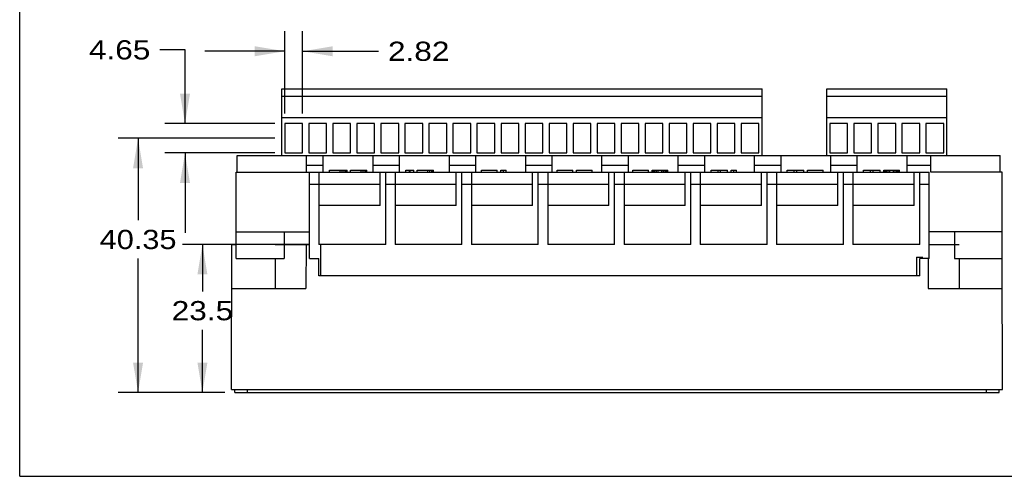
# Model space of a CAD drawing. Extents: x 0 to 11, y 0 to 8.5.
# Tile 1 of 3: x 0 to 6.1, y 0 to 2.9. Entities that reach past the tile are written whole.
import ezdxf
from ezdxf.enums import TextEntityAlignment as Align

# ---------------------------------------------------------------- set-up
doc = ezdxf.new("R2010")
doc.units = 0
doc.header["$LTSCALE"] = 0.605
doc.header["$MEASUREMENT"] = 0
doc.layers.get('0').update_dxf_attribs({"linetype": 'CONTINUOUS'})
doc.dimstyles.get("Standard").update_dxf_attribs({"dimtxt": 0.18, "dimasz": 0.18, "dimexe": 0.18, "dimexo": 0.0625, "dimgap": 0.09, "dimtad": 0, "dimtih": 1, "dimtoh": 1, "dimdec": 4, "dimzin": 0, "dimtxsty": 'STANDARD', "dimcen": 0.09, "dimazin": 3, "dimtfac": 1, "dimtdec": 4, "dimtofl": 0, "dimtmove": 0, "dimatfit": 3, "dimtolj": 1, "dimtzin": 0})

# ---------------------------------------------------------------- blocks, each defined once
blk = doc.blocks.new('*D10')
at = {"color": 2, "linetype": 'BYBLOCK'}
for p, q in [((1.593, 2.1121), (0.6142, 2.1121)), ((0.7392, 2.1121), (0.7392, 1.6)), ((0.7392, 0.5235), (0.7392, 1.36)), ((1.2816, 0.5235), (0.6142, 0.5235))]:
    blk.add_line(p, q, dxfattribs=at)
for points in [[(0.7079, 1.9246), (0.7704, 1.9246), (0.7392, 2.1121)], [(0.7704, 0.711), (0.7079, 0.711), (0.7392, 0.5235)]]:
    blk.add_solid(points, dxfattribs=at)
at = {"color": 2, "linetype": 'BYBLOCK', "width": 1.043478}
blk.add_text('40.35', height=0.12, dxfattribs=at).set_placement((0.4992, 1.42), (0.9792, 1.42), align=Align.FIT)
blk = doc.blocks.new('*D11')
at = {"color": 2, "linetype": 'BYBLOCK'}
for p, q in [((1.0323, 2.6648), (0.876, 2.6648)), ((1.0323, 2.2036), (1.0323, 2.6648)), ((1.593, 2.2036), (0.9073, 2.2036)), ((1.593, 2.0206), (0.9073, 2.0206)), ((1.0323, 2.0206), (1.0323, 1.5206))]:
    blk.add_line(p, q, dxfattribs=at)
for points in [[(1.0635, 2.3911), (1.001, 2.3911), (1.0323, 2.2036)], [(1.001, 1.8331), (1.0635, 1.8331), (1.0323, 2.0206)]]:
    blk.add_solid(points, dxfattribs=at)
at = {"color": 2, "linetype": 'BYBLOCK', "width": 1.066667}
blk.add_text('4.65', height=0.12, dxfattribs=at).set_placement((0.432, 2.6048), (0.816, 2.6048), align=Align.FIT)
blk = doc.blocks.new('*D12')
at = {"color": 2, "linetype": 'BYBLOCK'}
for p, q in [((1.8057, 1.4487), (1.0159, 1.4487)), ((1.1409, 1.4487), (1.1409, 1.1551)), ((1.1409, 0.5235), (1.1409, 0.9151)), ((1.2816, 0.5235), (1.0159, 0.5235))]:
    blk.add_line(p, q, dxfattribs=at)
for points in [[(1.1097, 1.2612), (1.1722, 1.2612), (1.1409, 1.4487)], [(1.1722, 0.711), (1.1097, 0.711), (1.1409, 0.5235)]]:
    blk.add_solid(points, dxfattribs=at)
at = {"color": 2, "linetype": 'BYBLOCK', "width": 1.066667}
blk.add_text('23.5', height=0.12, dxfattribs=at).set_placement((0.9489, 0.9751), (1.3329, 0.9751), align=Align.FIT)
blk = doc.blocks.new('*D13')
at = {"color": 2, "linetype": 'BYBLOCK'}
for p, q in [((1.6555, 2.2661), (1.6555, 2.7809)), ((1.7665, 2.2661), (1.7665, 2.7809)), ((1.6555, 2.6559), (1.1555, 2.6559)), ((1.7665, 2.6559), (2.2395, 2.6559))]:
    blk.add_line(p, q, dxfattribs=at)
for points in [[(1.468, 2.6872), (1.468, 2.6247), (1.6555, 2.6559)], [(1.954, 2.6247), (1.954, 2.6872), (1.7665, 2.6559)]]:
    blk.add_solid(points, dxfattribs=at)
at = {"color": 2, "linetype": 'BYBLOCK', "width": 1.066667}
blk.add_text('2.82', height=0.12, dxfattribs=at).set_placement((2.2995, 2.5959), (2.6835, 2.5959), align=Align.FIT)

msp = doc.modelspace()

# ---------------------------------------------------------------- linework, layer by layer
for p, q in [((0, 0), (0, 8.5)), ((1.63601, 2.00379), (1.63601, 2.42155)), ((1.63601, 2.42155), (4.63601, 2.42155)), ((4.63601, 2.00379), (4.63601, 2.42155)), ((5.03955, 2.42155), (5.78955, 2.42155)), ((5.03955, 2.00379), (5.03955, 2.42155)), ((5.78955, 2.00379), (5.78955, 2.42155)), ((1.63601, 2.37555), (4.63601, 2.37555)), ((5.03955, 2.37555), (5.78955, 2.37555)), ((4.63601, 2.23955), (1.63601, 2.23955)), ((5.78955, 2.23955), (5.03955, 2.23955)), ((1.65551, 2.20355), (1.65551, 2.02055)), ((1.76651, 2.20355), (1.65551, 2.20355)), ((1.76651, 2.02055), (1.76651, 2.20355)), ((1.80551, 2.20355), (1.80551, 2.02055)), ((1.91651, 2.20355), (1.80551, 2.20355)), ((1.91651, 2.02055), (1.91651, 2.20355)), ((1.95551, 2.20355), (1.95551, 2.02055)), ((2.06651, 2.20355), (1.95551, 2.20355)), ((2.06651, 2.02055), (2.06651, 2.20355)), ((2.10551, 2.20355), (2.10551, 2.02055)), ((2.21651, 2.20355), (2.10551, 2.20355)), ((2.21651, 2.02055), (2.21651, 2.20355)), ((2.25551, 2.20355), (2.25551, 2.02055)), ((2.36651, 2.20355), (2.25551, 2.20355)), ((2.36651, 2.02055), (2.36651, 2.20355)), ((2.40551, 2.20355), (2.40551, 2.02055)), ((2.51651, 2.20355), (2.40551, 2.20355)), ((2.51651, 2.02055), (2.51651, 2.20355)), ((2.55551, 2.20355), (2.55551, 2.02055)), ((2.66651, 2.20355), (2.55551, 2.20355)), ((2.66651, 2.02055), (2.66651, 2.20355)), ((2.70551, 2.20355), (2.70551, 2.02055)), ((2.81651, 2.20355), (2.70551, 2.20355)), ((2.81651, 2.02055), (2.81651, 2.20355)), ((2.85551, 2.20355), (2.85551, 2.02055)), ((2.96651, 2.20355), (2.85551, 2.20355)), ((2.96651, 2.02055), (2.96651, 2.20355)), ((3.00551, 2.20355), (3.00551, 2.02055)), ((3.11651, 2.20355), (3.00551, 2.20355)), ((3.11651, 2.02055), (3.11651, 2.20355)), ((3.15551, 2.20355), (3.15551, 2.02055)), ((3.26651, 2.20355), (3.15551, 2.20355)), ((3.26651, 2.02055), (3.26651, 2.20355)), ((3.30551, 2.20355), (3.30551, 2.02055)), ((3.41651, 2.20355), (3.30551, 2.20355)), ((3.41651, 2.02055), (3.41651, 2.20355)), ((3.45551, 2.20355), (3.45551, 2.02055)), ((3.56651, 2.20355), (3.45551, 2.20355)), ((3.56651, 2.02055), (3.56651, 2.20355)), ((3.60551, 2.20355), (3.60551, 2.02055)), ((3.71651, 2.20355), (3.60551, 2.20355)), ((3.71651, 2.02055), (3.71651, 2.20355)), ((3.75551, 2.20355), (3.75551, 2.02055)), ((3.86651, 2.20355), (3.75551, 2.20355)), ((3.86651, 2.02055), (3.86651, 2.20355)), ((3.90551, 2.20355), (3.90551, 2.02055)), ((4.01651, 2.20355), (3.90551, 2.20355)), ((4.01651, 2.02055), (4.01651, 2.20355)), ((4.05551, 2.20355), (4.05551, 2.02055)), ((4.16651, 2.20355), (4.05551, 2.20355)), ((4.16651, 2.02055), (4.16651, 2.20355)), ((4.20551, 2.20355), (4.20551, 2.02055)), ((4.31651, 2.20355), (4.20551, 2.20355)), ((4.31651, 2.02055), (4.31651, 2.20355)), ((4.35551, 2.20355), (4.35551, 2.02055)), ((4.46651, 2.20355), (4.35551, 2.20355)), ((4.46651, 2.02055), (4.46651, 2.20355)), ((4.50551, 2.20355), (4.50551, 2.02055)), ((4.61651, 2.20355), (4.50551, 2.20355)), ((4.61651, 2.02055), (4.61651, 2.20355)), ((5.17005, 2.20355), (5.05905, 2.20355)), ((5.05905, 2.20355), (5.05905, 2.02055)), ((5.17005, 2.02055), (5.17005, 2.20355)), ((5.32005, 2.20355), (5.20905, 2.20355)), ((5.20905, 2.20355), (5.20905, 2.02055)), ((5.32005, 2.02055), (5.32005, 2.20355)), ((5.47005, 2.20355), (5.35905, 2.20355)), ((5.35905, 2.20355), (5.35905, 2.02055)), ((5.47005, 2.02055), (5.47005, 2.20355)), ((5.62005, 2.20355), (5.50905, 2.20355)), ((5.50905, 2.20355), (5.50905, 2.02055)), ((5.62005, 2.02055), (5.62005, 2.20355)), ((5.77005, 2.20355), (5.65905, 2.20355)), ((5.65905, 2.20355), (5.65905, 2.02055)), ((5.77005, 2.02055), (5.77005, 2.20355)), ((1.35836, 1.90143), (1.35836, 2.00379)), ((1.35836, 2.00379), (6.12214, 2.00379)), ((1.65551, 2.02055), (1.76651, 2.02055)), ((1.79143, 1.90143), (1.79143, 2.00379)), ((1.80551, 2.02055), (1.91651, 2.02055)), ((1.89576, 1.90143), (1.89576, 2.00379)), ((1.95551, 2.02055), (2.06651, 2.02055)), ((2.10551, 2.02055), (2.21651, 2.02055)), ((2.20678, 1.90143), (2.20678, 2.00379)), ((2.25551, 2.02055), (2.36651, 2.02055)), ((2.37214, 1.90143), (2.37214, 2.00379)), ((2.40551, 2.02055), (2.51651, 2.02055)), ((2.55551, 2.02055), (2.66651, 2.02055)), ((2.68316, 1.90143), (2.68316, 2.00379)), ((2.70551, 2.02055), (2.81651, 2.02055)), ((2.84851, 1.90143), (2.84851, 2.00379)), ((2.85551, 2.02055), (2.96651, 2.02055)), ((3.00551, 2.02055), (3.11651, 2.02055)), ((3.15551, 2.02055), (3.26651, 2.02055)), ((3.15954, 1.90143), (3.15954, 2.00379)), ((3.30551, 2.02055), (3.41651, 2.02055)), ((3.32489, 1.90143), (3.32489, 2.00379)), ((3.45551, 2.02055), (3.56651, 2.02055)), ((3.60551, 2.02055), (3.71651, 2.02055)), ((3.63591, 1.90143), (3.63591, 2.00379)), ((3.75551, 2.02055), (3.86651, 2.02055)), ((3.80127, 1.90143), (3.80127, 2.00379)), ((3.90551, 2.02055), (4.01651, 2.02055)), ((4.05551, 2.02055), (4.16651, 2.02055)), ((4.11229, 1.90143), (4.11229, 2.00379)), ((4.20551, 2.02055), (4.31651, 2.02055)), ((4.27765, 1.90143), (4.27765, 2.00379)), ((4.35551, 2.02055), (4.46651, 2.02055)), ((4.50551, 2.02055), (4.61651, 2.02055)), ((4.58867, 1.90143), (4.58867, 2.00379)), ((4.75403, 1.90143), (4.75403, 2.00379)), ((5.05905, 2.02055), (5.17005, 2.02055)), ((5.06505, 1.90143), (5.06505, 2.00379)), ((5.20905, 2.02055), (5.32005, 2.02055)), ((5.2304, 1.90143), (5.2304, 2.00379)), ((5.35905, 2.02055), (5.47005, 2.02055)), ((5.50905, 2.02055), (5.62005, 2.02055)), ((5.54143, 1.90143), (5.54143, 2.00379)), ((5.65905, 2.02055), (5.77005, 2.02055)), ((5.68906, 1.90143), (5.68906, 2.00379)), ((6.12214, 1.90143), (6.12214, 2.00379)), ((1.79143, 1.94474), (1.89576, 1.94474)), ((1.93513, 1.90143), (1.93513, 1.91324)), ((1.93513, 1.91324), (2.04438, 1.91324)), ((2.00068, 1.90143), (2.00068, 1.91324)), ((2.01434, 1.90143), (2.01434, 1.91324)), ((2.02526, 1.90143), (2.02526, 1.91324)), ((2.03619, 1.90143), (2.03619, 1.91324)), ((2.04165, 1.90143), (2.04165, 1.91324)), ((2.04438, 1.90143), (2.04438, 1.91324)), ((2.06623, 1.90143), (2.06623, 1.91324)), ((2.06623, 1.91324), (2.16729, 1.91324)), ((2.13178, 1.90143), (2.13178, 1.91324)), ((2.14544, 1.90143), (2.14544, 1.91324)), ((2.15636, 1.90143), (2.15636, 1.91324)), ((2.16456, 1.90143), (2.16456, 1.91324)), ((2.16729, 1.90143), (2.16729, 1.91324)), ((2.20678, 1.94474), (2.37214, 1.94474)), ((2.41151, 1.90143), (2.41151, 1.91324)), ((2.41151, 1.91324), (2.46067, 1.91324)), ((2.43336, 1.90143), (2.43336, 1.91324)), ((2.43882, 1.90143), (2.43882, 1.91324)), ((2.46067, 1.90143), (2.46067, 1.91324)), ((2.48252, 1.90143), (2.48252, 1.91324)), ((2.48252, 1.91324), (2.58358, 1.91324)), ((2.54807, 1.90143), (2.54807, 1.91324)), ((2.56173, 1.90143), (2.56173, 1.91324)), ((2.57265, 1.90143), (2.57265, 1.91324)), ((2.58085, 1.90143), (2.58085, 1.91324)), ((2.58358, 1.90143), (2.58358, 1.91324)), ((2.68316, 1.94474), (2.84851, 1.94474)), ((2.88395, 1.90143), (2.88395, 1.91324)), ((2.88395, 1.91324), (2.98227, 1.91324)), ((2.98227, 1.90143), (2.98227, 1.91324)), ((3.00412, 1.90143), (3.00412, 1.91324)), ((3.00412, 1.91324), (3.0369, 1.91324)), ((3.02051, 1.90143), (3.02051, 1.91324)), ((3.0369, 1.90143), (3.0369, 1.91324)), ((3.15954, 1.94474), (3.32489, 1.94474)), ((3.35639, 1.90143), (3.35639, 1.91324)), ((3.35639, 1.91324), (3.45471, 1.91324)), ((3.45471, 1.90143), (3.45471, 1.91324)), ((3.47656, 1.90143), (3.47656, 1.91324)), ((3.47656, 1.91324), (3.57489, 1.91324)), ((3.57489, 1.90143), (3.57489, 1.91324)), ((3.63591, 1.94474), (3.80127, 1.94474)), ((3.82883, 1.90143), (3.82883, 1.91324)), ((3.82883, 1.91324), (3.92716, 1.91324)), ((3.92716, 1.90143), (3.92716, 1.91324)), ((3.94901, 1.90143), (3.94901, 1.91324)), ((3.94901, 1.91324), (4.04733, 1.91324)), ((3.95174, 1.90143), (3.95174, 1.91324)), ((3.9572, 1.90143), (3.9572, 1.91324)), ((3.96539, 1.90143), (3.96539, 1.91324)), ((3.97632, 1.90143), (3.97632, 1.91324)), ((3.98724, 1.90143), (3.98724, 1.91324)), ((4.00909, 1.90143), (4.00909, 1.91324)), ((4.02002, 1.90143), (4.02002, 1.91324)), ((4.03094, 1.90143), (4.03094, 1.91324)), ((4.03914, 1.90143), (4.03914, 1.91324)), ((4.0446, 1.90143), (4.0446, 1.91324)), ((4.04733, 1.90143), (4.04733, 1.91324)), ((4.11229, 1.94474), (4.27765, 1.94474)), ((4.31702, 1.91324), (4.42081, 1.91324)), ((4.31702, 1.90143), (4.31702, 1.91324)), ((4.36072, 1.90143), (4.36072, 1.91324)), ((4.37711, 1.90143), (4.37711, 1.91324)), ((4.42081, 1.90143), (4.42081, 1.91324)), ((4.44266, 1.91324), (4.47543, 1.91324)), ((4.44266, 1.90143), (4.44266, 1.91324)), ((4.45904, 1.90143), (4.45904, 1.91324)), ((4.47543, 1.90143), (4.47543, 1.91324)), ((4.58867, 1.94474), (4.75403, 1.94474)), ((4.7934, 1.91324), (4.89718, 1.91324)), ((4.7934, 1.90143), (4.7934, 1.91324)), ((4.8371, 1.90143), (4.8371, 1.91324)), ((4.85348, 1.90143), (4.85348, 1.91324)), ((4.89718, 1.90143), (4.89718, 1.91324)), ((4.91904, 1.91324), (5.01736, 1.91324)), ((4.91904, 1.90143), (4.91904, 1.91324)), ((5.01736, 1.90143), (5.01736, 1.91324)), ((5.06505, 1.94474), (5.2304, 1.94474)), ((5.26977, 1.91324), (5.37356, 1.91324)), ((5.26977, 1.90143), (5.26977, 1.91324)), ((5.31347, 1.90143), (5.31347, 1.91324)), ((5.32986, 1.90143), (5.32986, 1.91324)), ((5.37356, 1.90143), (5.37356, 1.91324)), ((5.39541, 1.91324), (5.49374, 1.91324)), ((5.39541, 1.90143), (5.39541, 1.91324)), ((5.39814, 1.90143), (5.39814, 1.91324)), ((5.40361, 1.90143), (5.40361, 1.91324)), ((5.4118, 1.90143), (5.4118, 1.91324)), ((5.42273, 1.90143), (5.42273, 1.91324)), ((5.43365, 1.90143), (5.43365, 1.91324)), ((5.4555, 1.90143), (5.4555, 1.91324)), ((5.46643, 1.90143), (5.46643, 1.91324)), ((5.47735, 1.90143), (5.47735, 1.91324)), ((5.48555, 1.90143), (5.48555, 1.91324)), ((5.49101, 1.90143), (5.49101, 1.91324)), ((5.49374, 1.90143), (5.49374, 1.91324)), ((5.54143, 1.94474), (5.68906, 1.94474)), ((1.35245, 1.36206), (1.35245, 1.90143)), ((1.35245, 1.90143), (5.67922, 1.90143)), ((1.80914, 1.36206), (1.80914, 1.90143)), ((1.8682, 1.90143), (1.8682, 1.44867)), ((2.25009, 1.69277), (2.25009, 1.90143)), ((2.28552, 1.44867), (2.28552, 1.90143)), ((2.34458, 1.90143), (2.34458, 1.44867)), ((2.72647, 1.69277), (2.72647, 1.90143)), ((2.7619, 1.44867), (2.7619, 1.90143)), ((2.82095, 1.90143), (2.82095, 1.44867)), ((3.20284, 1.69277), (3.20284, 1.90143)), ((3.23828, 1.44867), (3.23828, 1.90143)), ((3.29733, 1.90143), (3.29733, 1.44867)), ((3.67922, 1.69277), (3.67922, 1.90143)), ((3.71466, 1.44867), (3.71466, 1.90143)), ((3.77371, 1.90143), (3.77371, 1.44867)), ((4.1556, 1.69277), (4.1556, 1.90143)), ((4.19103, 1.44867), (4.19103, 1.90143)), ((4.25009, 1.90143), (4.25009, 1.44867)), ((4.63198, 1.69277), (4.63198, 1.90143)), ((4.66741, 1.44867), (4.66741, 1.90143)), ((4.72647, 1.90143), (4.72647, 1.44867)), ((5.10836, 1.69277), (5.10836, 1.90143)), ((5.14379, 1.44867), (5.14379, 1.90143)), ((5.20284, 1.90143), (5.20284, 1.44867)), ((5.58473, 1.69277), (5.58473, 1.90143)), ((5.62017, 1.44867), (5.62017, 1.90143)), ((5.67922, 1.36206), (5.67922, 1.90143)), ((6.13591, 1.90143), (5.68906, 1.90143)), ((6.13591, 1.17308), (6.13591, 1.90143)), ((2.25009, 1.82269), (1.80914, 1.82269)), ((2.72647, 1.82269), (2.28552, 1.82269)), ((3.20284, 1.82269), (2.7619, 1.82269)), ((3.67922, 1.82269), (3.23828, 1.82269)), ((4.1556, 1.82269), (3.71466, 1.82269)), ((4.63198, 1.82269), (4.19103, 1.82269)), ((5.10836, 1.82269), (4.66741, 1.82269)), ((5.58473, 1.82269), (5.14379, 1.82269)), ((5.67922, 1.82269), (5.62017, 1.82269)), ((2.25009, 1.69277), (1.8682, 1.69277)), ((2.72647, 1.69277), (2.34458, 1.69277)), ((3.20284, 1.69277), (2.82095, 1.69277)), ((3.67922, 1.69277), (3.29733, 1.69277)), ((4.1556, 1.69277), (3.77371, 1.69277)), ((4.63198, 1.69277), (4.25009, 1.69277)), ((5.10836, 1.69277), (4.72647, 1.69277)), ((5.58473, 1.69277), (5.20284, 1.69277)), ((1.35245, 1.52741), (1.80914, 1.52741)), ((1.65166, 1.52741), (1.65166, 1.36206)), ((6.13591, 1.52741), (5.67922, 1.52741)), ((5.8367, 1.52741), (5.8367, 1.36206)), ((1.32324, 0.54316), (1.32561, 1.44867)), ((1.32561, 1.44867), (1.35245, 1.44867)), ((1.5945, 1.44867), (1.80914, 1.44867)), ((1.78901, 1.44867), (1.7878, 1.17308)), ((2.28552, 1.44867), (1.8682, 1.44867)), ((1.87835, 1.44867), (1.87921, 1.25182)), ((2.7619, 1.44867), (2.34458, 1.44867)), ((3.23828, 1.44867), (2.82095, 1.44867)), ((3.71466, 1.44867), (3.29733, 1.44867)), ((4.19103, 1.44867), (3.77371, 1.44867)), ((4.66741, 1.44867), (4.25009, 1.44867)), ((5.14379, 1.44867), (4.72647, 1.44867)), ((5.62017, 1.44867), (5.20284, 1.44867)), ((5.67922, 1.44867), (5.86615, 1.44867)), ((1.35245, 1.36206), (1.65166, 1.36206)), ((1.5945, 1.36206), (1.5945, 1.17308)), ((1.80914, 1.36206), (1.86824, 1.36206)), ((1.86824, 1.25182), (1.86824, 1.36206)), ((5.60045, 1.36993), (5.59994, 1.25182)), ((5.60045, 1.36993), (5.63982, 1.36993)), ((5.67922, 1.36206), (5.62013, 1.36206)), ((5.62013, 1.25182), (5.62013, 1.36206)), ((5.67202, 1.36206), (5.67284, 1.17308)), ((5.8367, 1.36206), (6.13591, 1.36206)), ((5.86615, 1.36206), (5.86615, 1.17308)), ((6.13741, 0.54316), (6.13527, 1.36206)), ((5.62013, 1.25182), (1.86824, 1.25182)), ((1.32489, 1.17308), (1.7878, 1.17308)), ((5.67284, 1.17308), (6.13576, 1.17308)), ((1.32324, 0.54316), (6.13741, 0.54316)), ((1.34408, 0.52348), (1.34408, 0.54316)), ((1.34408, 0.52348), (6.11656, 0.52348)), ((1.42282, 0.52348), (1.42282, 0.54316)), ((6.03782, 0.52348), (6.03782, 0.54316)), ((6.11656, 0.52348), (6.11656, 0.54316)), ((0, 0), (11, 0))]:
    msp.add_line(p, q)

# ---------------------------------------------------------------- dimensions: what is measured, and where the dimension line sits
at = {"color": 2}
for base, p1, p2, angle, picture, middle in [((1.65551, 2.65594), (1.76651, 2.26605), (1.65551, 2.26605), 180, '*D13', (2.49148, 2.65594)), ((1.0323, 2.20355), (1.59301, 2.02055), (1.59301, 2.20355), 90, '*D11', (0.62398, 2.66483)), ((0.73917, 0.52348), (1.59301, 2.11205), (1.28158, 0.52348), 270, '*D10', (0.73917, 1.48005)), ((1.14095, 0.52348), (1.8057, 1.44867), (1.28158, 0.52348), 270, '*D12', (1.14095, 1.03511))]:
    dim = msp.add_linear_dim(base=base, p1=p1, p2=p2, angle=angle, dimstyle='Standard', dxfattribs=at)
    dim.commit()
    dim.dimension.update_dxf_attribs({"geometry": picture, "text_midpoint": middle})

doc.saveas('drawing.dxf')
